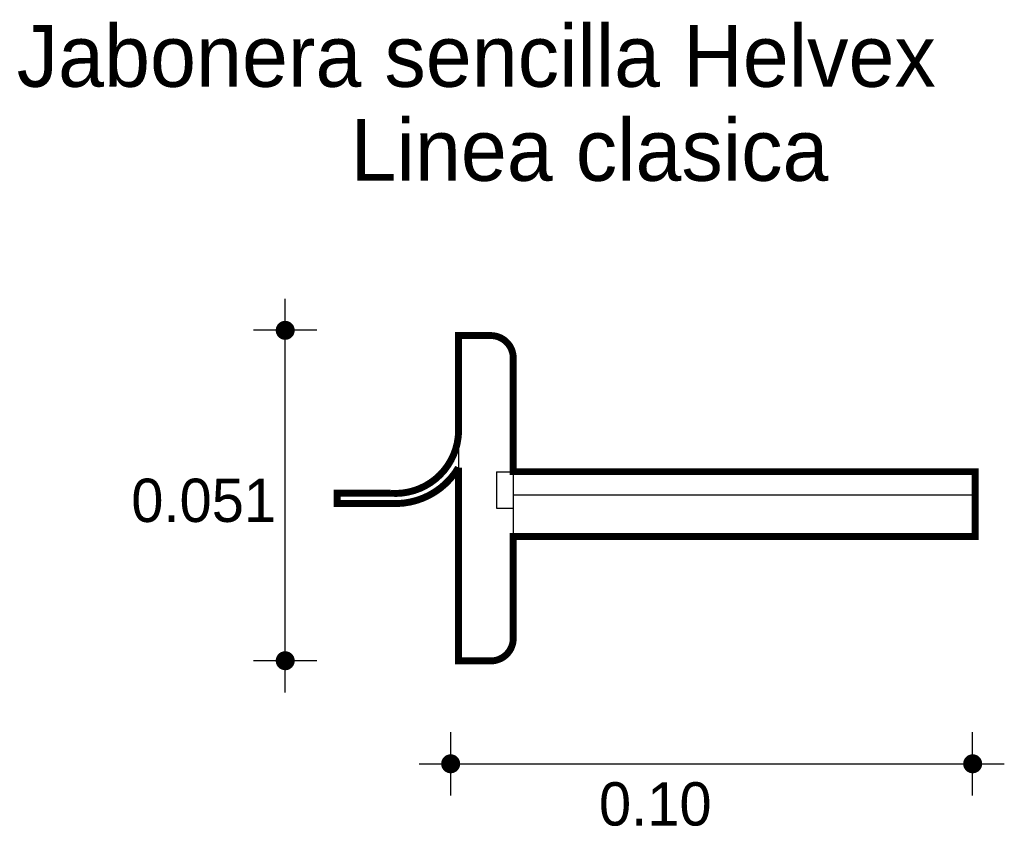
# Model space of a CAD drawing. Extents: x 2.409 to 2.566, y -0.667 to -0.538.
import ezdxf

# ---------------------------------------------------------------- set-up
doc = ezdxf.new("R2010")
doc.units = 0
doc.header["$MEASUREMENT"] = 0
for name, color, linetype in [('BORDE', 2, 'CONTINUOUS'), ('COTAS', 6, 'CONTINUOUS'), ('DIBUJO', 5, 'CONTINUOUS'), ('TEXTO', 4, 'CONTINUOUS')]:
    doc.layers.add(name, color=color, linetype=linetype)

msp = doc.modelspace()

# ---------------------------------------------------------------- linework, layer by layer
at = {"layer": 'BORDE', "const_width": 0.0011}
msp.add_lwpolyline([(2.478844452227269, -0.602668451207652, -0.4598765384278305), (2.468002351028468, -0.6135033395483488), (2.459540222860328, -0.6135033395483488), (2.459540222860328, -0.6151184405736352), (2.467942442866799, -0.6151184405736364, 0.2837454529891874), (2.478844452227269, -0.6094225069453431), (2.478844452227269, -0.6401941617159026), (2.483981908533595, -0.6401941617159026, 0.4142135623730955), (2.48757102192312, -0.6366050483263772), (2.48757102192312, -0.6203742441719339), (2.561085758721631, -0.6203742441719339), (2.561085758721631, -0.6100678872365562), (2.48757102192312, -0.6100678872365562), (2.48757102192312, -0.5919872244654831, 0.4142135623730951), (2.483981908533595, -0.5883981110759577), (2.478844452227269, -0.5883981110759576), (2.478844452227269, -0.6042082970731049)], format="xyb", dxfattribs=at)
at = {"layer": 'COTAS'}
for p, q in [((2.451277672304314, -0.6451987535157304), (2.451277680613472, -0.5825280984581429)), ((2.456314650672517, -0.587565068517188), (2.446240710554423, -0.587565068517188)), ((2.456314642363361, -0.6401617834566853), (2.446240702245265, -0.6401617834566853)), ((2.477611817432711, -0.6616039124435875), (2.477611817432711, -0.6515299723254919)), ((2.560689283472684, -0.6616039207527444), (2.560689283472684, -0.6515299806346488)), ((2.472574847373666, -0.6565669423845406), (2.56572625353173, -0.6565669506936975))]:
    msp.add_line(p, q, dxfattribs=at)
at = {"layer": 'COTAS', "const_width": 0.001511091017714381}
for points in [[(2.451277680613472, -0.5883206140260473, 1), (2.451277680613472, -0.5868095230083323, 1)], [(2.451277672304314, -0.640917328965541, 1), (2.451277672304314, -0.6394062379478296, 1)], [(2.476856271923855, -0.6565669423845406, 1), (2.478367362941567, -0.6565669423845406, 1)], [(2.559933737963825, -0.6565669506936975, 1), (2.56144482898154, -0.6565669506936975, 1)]]:
    msp.add_lwpolyline(points, format="xyb", close=True, dxfattribs=at)
at = {"layer": 'DIBUJO'}
for p, q in [((2.478844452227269, -0.5883981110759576), (2.483981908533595, -0.5883981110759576)), ((2.478844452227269, -0.5883981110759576), (2.478844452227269, -0.6401941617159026)), ((2.48757102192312, -0.5919872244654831), (2.48757102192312, -0.6366050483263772)), ((2.484908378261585, -0.6100678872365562), (2.484908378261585, -0.6158915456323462)), ((2.484908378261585, -0.6100678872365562), (2.561085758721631, -0.6100678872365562)), ((2.561085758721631, -0.6100678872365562), (2.561085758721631, -0.6203742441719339)), ((2.459540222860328, -0.6135033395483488), (2.459540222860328, -0.6151184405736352)), ((2.459540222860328, -0.6135033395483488), (2.468002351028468, -0.6135033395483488)), ((2.48757102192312, -0.6137676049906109), (2.561085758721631, -0.6137676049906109)), ((2.459540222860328, -0.6151184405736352), (2.467942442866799, -0.6151184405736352)), ((2.484908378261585, -0.6158915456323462), (2.48757102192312, -0.6158915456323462)), ((2.48757102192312, -0.6203742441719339), (2.561085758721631, -0.6203742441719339)), ((2.478844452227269, -0.6401941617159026), (2.483981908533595, -0.6401941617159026))]:
    msp.add_line(p, q, dxfattribs=at)
for centre, radius, start, end in [((2.483981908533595, -0.5919872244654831), 0.003589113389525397, 8.905553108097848e-14, 90.0000000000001), ((2.468778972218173, -0.6034383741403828), 0.01009488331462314, 265.5877521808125, 4.374118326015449), ((2.468778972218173, -0.6034383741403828), 0.01170998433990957, 265.9034563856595, 329.2676547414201), ((2.483981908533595, -0.6366050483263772), 0.003589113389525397, 270, 8.905553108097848e-14)]:
    msp.add_arc(centre, radius, start, end, dxfattribs=at)

# ---------------------------------------------------------------- texts
at = {"layer": 'COTAS'}
for s, p in [('0.051', (2.426773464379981, -0.6180705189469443)), ('0.10', (2.501209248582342, -0.6663992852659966))]:
    msp.add_text(s, height=0.006890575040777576, dxfattribs=at).set_placement(p)
at = {"layer": 'TEXTO'}
for s, p in [('Jabonera sencilla Helvex', (2.408548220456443, -0.5487982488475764)), ('Linea clasica', (2.461676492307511, -0.5637650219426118))]:
    msp.add_text(s, height=0.009839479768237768, dxfattribs=at).set_placement(p)

doc.saveas('drawing.dxf')
